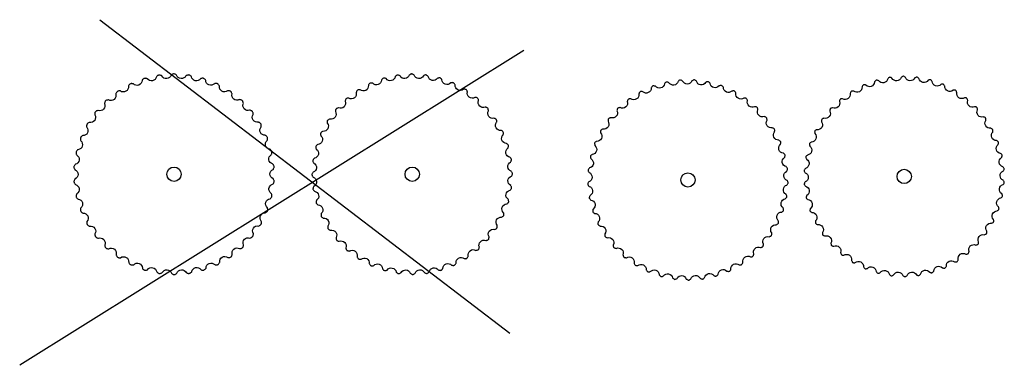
# Model space of a CAD drawing. Header units: millimetres. Extents: x 23 to 675, y -17 to 160.
# Tile 2 of 2: x 283 to 675, y 7 to 145. Entities that reach past the tile are written whole.
import ezdxf

# ---------------------------------------------------------------- set-up
doc = ezdxf.new("R2010")
doc.units = ezdxf.units.MM

msp = doc.modelspace()

# ---------------------------------------------------------------- linework, layer by layer
for p, q in [((314.7, 145.23), (478.16, 20.15)), ((483.7, 132.89), (282.77, 7.39))]:
    msp.add_line(p, q)
for points in [[(338.39, 44.04), (338.55, 44.01), (338.75, 44.03), (338.96, 44.08), (339.17, 44.16), (339.38, 44.26), (339.56, 44.37, -0.668708), (343.24, 44.1), (343.41, 43.97), (343.6, 43.83), (343.79, 43.72), (343.99, 43.64), (344.18, 43.6), (344.35, 43.6), (344.52, 43.6), (344.71, 43.65), (344.91, 43.73), (345.1, 43.84), (345.29, 43.97), (345.46, 44.1, -0.668708), (349.14, 44.38), (349.32, 44.28), (349.53, 44.18), (349.74, 44.1), (349.95, 44.05), (350.15, 44.03), (350.31, 44.06), (350.48, 44.08), (350.66, 44.16), (350.84, 44.26), (351.02, 44.4), (351.19, 44.57), (351.33, 44.72, -0.668708), (354.93, 45.55), (355.12, 45.47), (355.35, 45.4), (355.57, 45.35), (355.78, 45.33), (355.98, 45.35), (356.14, 45.4), (356.3, 45.45), (356.47, 45.55), (356.63, 45.68), (356.78, 45.85), (356.93, 46.03), (357.05, 46.2, -0.668708), (360.49, 47.56), (360.69, 47.51), (360.92, 47.48), (361.14, 47.46), (361.35, 47.47), (361.55, 47.52), (361.7, 47.59), (361.85, 47.66), (362, 47.79), (362.14, 47.95), (362.27, 48.13), (362.38, 48.34), (362.48, 48.52, -0.668708), (365.68, 50.38), (365.88, 50.36), (366.12, 50.36), (366.34, 50.38), (366.55, 50.42), (366.73, 50.5), (366.87, 50.59), (367.01, 50.68), (367.14, 50.83), (367.26, 51.01), (367.35, 51.21), (367.44, 51.43), (367.5, 51.63, -0.668708), (370.39, 53.94), (370.59, 53.95), (370.83, 53.99), (371.04, 54.04), (371.24, 54.11), (371.41, 54.21), (371.54, 54.32), (371.66, 54.44), (371.77, 54.6), (371.86, 54.79), (371.92, 55.01), (371.97, 55.24), (372.01, 55.44, -0.668708), (374.52, 58.16), (374.72, 58.2), (374.94, 58.27), (375.15, 58.36), (375.33, 58.46), (375.49, 58.58), (375.59, 58.71), (375.7, 58.84), (375.78, 59.02), (375.84, 59.23), (375.88, 59.45), (375.89, 59.68), (375.89, 59.89, -0.668708), (377.97, 62.95), (378.16, 63.02), (378.37, 63.13), (378.57, 63.24), (378.73, 63.37), (378.87, 63.51), (378.95, 63.66), (379.03, 63.8), (379.09, 63.99), (379.12, 64.2), (379.12, 64.43), (379.1, 64.66), (379.07, 64.87, -0.668708), (380.67, 68.2), (380.85, 68.3), (381.04, 68.44), (381.22, 68.58), (381.36, 68.73), (381.47, 68.89), (381.54, 69.05), (381.6, 69.2), (381.63, 69.4), (381.62, 69.61), (381.59, 69.83), (381.53, 70.06), (381.47, 70.26, -0.668708), (382.56, 73.8), (382.72, 73.92), (382.89, 74.08), (383.04, 74.25), (383.17, 74.42), (383.25, 74.6), (383.29, 74.76), (383.32, 74.93), (383.32, 75.13), (383.29, 75.33), (383.22, 75.55), (383.14, 75.77), (383.05, 75.95, -0.668708), (383.59, 79.61), (383.73, 79.76), (383.88, 79.94), (384, 80.13), (384.1, 80.32), (384.16, 80.51), (384.17, 80.68), (384.18, 80.84), (384.15, 81.04), (384.08, 81.24), (383.99, 81.44), (383.87, 81.64), (383.75, 81.82, -0.668708), (383.75, 85.51), (383.86, 85.68), (383.98, 85.89), (384.08, 86.09), (384.14, 86.29), (384.17, 86.49), (384.16, 86.65), (384.15, 86.82), (384.09, 87.01), (383.99, 87.2), (383.87, 87.38), (383.72, 87.57), (383.58, 87.72, -0.668708), (383.02, 91.37), (383.11, 91.56), (383.2, 91.78), (383.26, 91.99), (383.3, 92.2), (383.29, 92.4), (383.26, 92.56), (383.22, 92.72), (383.13, 92.9), (383.01, 93.08), (382.86, 93.24), (382.68, 93.4), (382.52, 93.53, -0.668708), (381.43, 97.06), (381.49, 97.26), (381.54, 97.49), (381.57, 97.71), (381.58, 97.92), (381.55, 98.12), (381.49, 98.27), (381.42, 98.43), (381.31, 98.59), (381.17, 98.74), (380.99, 98.88), (380.79, 99.01), (380.61, 99.12, -0.668708), (379.01, 102.45), (379.04, 102.65), (379.05, 102.89), (379.05, 103.11), (379.03, 103.32), (378.97, 103.51), (378.88, 103.65), (378.8, 103.8), (378.66, 103.94), (378.5, 104.07), (378.3, 104.18), (378.09, 104.28), (377.9, 104.36, -0.668708), (375.81, 107.41), (375.81, 107.62), (375.79, 107.85), (375.76, 108.07), (375.7, 108.28), (375.61, 108.46), (375.51, 108.59), (375.4, 108.72), (375.25, 108.84), (375.06, 108.94), (374.85, 109.02), (374.63, 109.09), (374.42, 109.14, -0.668708), (371.91, 111.85), (371.87, 112.05), (371.82, 112.28), (371.76, 112.49), (371.67, 112.68), (371.56, 112.85), (371.43, 112.96), (371.31, 113.07), (371.14, 113.17), (370.94, 113.25), (370.72, 113.3), (370.49, 113.33), (370.28, 113.35, -0.668708), (367.39, 115.65), (367.33, 115.84), (367.24, 116.06), (367.14, 116.26), (367.03, 116.44), (366.89, 116.59), (366.75, 116.68), (366.61, 116.77), (366.43, 116.85), (366.22, 116.89), (366, 116.91), (365.76, 116.9), (365.56, 116.89, -0.668708), (362.35, 118.73), (362.26, 118.92), (362.15, 119.12), (362.02, 119.31), (361.88, 119.46), (361.72, 119.59), (361.57, 119.66), (361.42, 119.73), (361.23, 119.78), (361.02, 119.79), (360.79, 119.77), (360.56, 119.73), (360.36, 119.69, -0.668708), (356.91, 121.03), (356.8, 121.2), (356.65, 121.39), (356.5, 121.55), (356.34, 121.69), (356.16, 121.78), (356, 121.83), (355.84, 121.88), (355.64, 121.9), (355.44, 121.88), (355.22, 121.83), (354.99, 121.76), (354.8, 121.68, -0.668708), (351.19, 122.5), (351.05, 122.65), (350.88, 122.81), (350.7, 122.95), (350.52, 123.06), (350.34, 123.13), (350.17, 123.15), (350.01, 123.18), (349.81, 123.16), (349.61, 123.11), (349.4, 123.03), (349.18, 122.93), (349, 122.82, -0.668708), (345.32, 123.09), (345.16, 123.22), (344.96, 123.36), (344.77, 123.47), (344.57, 123.55), (344.38, 123.59), (344.21, 123.59), (344.04, 123.59), (343.85, 123.54), (343.66, 123.46), (343.46, 123.35), (343.27, 123.22), (343.1, 123.09, -0.668708), (339.42, 122.81), (339.24, 122.91), (339.03, 123.01), (338.82, 123.09), (338.62, 123.14), (338.42, 123.16), (338.25, 123.13), (338.09, 123.11), (337.9, 123.03), (337.72, 122.93), (337.55, 122.79), (337.37, 122.62), (337.23, 122.47, -0.668708), (333.63, 121.64), (333.44, 121.72), (333.21, 121.79), (332.99, 121.84), (332.78, 121.86), (332.59, 121.84), (332.43, 121.79), (332.27, 121.74), (332.09, 121.64), (331.93, 121.51), (331.78, 121.34), (331.63, 121.16), (331.52, 120.99, -0.668708), (328.08, 119.63), (327.88, 119.68), (327.64, 119.71), (327.42, 119.73), (327.21, 119.72), (327.02, 119.67), (326.87, 119.6), (326.72, 119.53), (326.56, 119.4), (326.42, 119.24), (326.29, 119.06), (326.18, 118.85), (326.09, 118.67, -0.668708), (322.89, 116.81), (322.68, 116.83), (322.45, 116.83), (322.22, 116.81), (322.02, 116.77), (321.83, 116.69), (321.69, 116.6), (321.56, 116.51), (321.42, 116.36), (321.31, 116.18), (321.21, 115.98), (321.12, 115.76), (321.06, 115.56, -0.668708), (318.17, 113.25), (317.97, 113.24), (317.74, 113.2), (317.52, 113.15), (317.32, 113.08), (317.15, 112.98), (317.03, 112.87), (316.9, 112.75), (316.79, 112.59), (316.71, 112.4), (316.64, 112.18), (316.59, 111.95), (316.56, 111.75, -0.668708), (314.05, 109.03), (313.85, 108.99), (313.62, 108.92), (313.41, 108.83), (313.23, 108.73), (313.07, 108.61), (312.97, 108.48), (312.87, 108.35), (312.78, 108.17), (312.72, 107.96), (312.69, 107.74), (312.67, 107.51), (312.67, 107.3, -0.668708), (310.59, 104.24), (310.4, 104.17), (310.19, 104.06), (309.99, 103.95), (309.83, 103.82), (309.69, 103.68), (309.61, 103.53), (309.53, 103.39), (309.47, 103.2), (309.44, 102.99), (309.44, 102.76), (309.46, 102.53), (309.49, 102.32, -0.668708), (307.89, 98.99), (307.71, 98.89), (307.52, 98.75), (307.34, 98.61), (307.2, 98.46), (307.09, 98.3), (307.03, 98.14), (306.97, 97.99), (306.94, 97.79), (306.94, 97.58), (306.97, 97.36), (307.03, 97.13), (307.09, 96.93, -0.668708), (306, 93.39), (305.84, 93.27), (305.67, 93.11), (305.52, 92.94), (305.4, 92.77), (305.31, 92.59), (305.27, 92.43), (305.24, 92.26), (305.24, 92.06), (305.27, 91.86), (305.34, 91.64), (305.43, 91.42), (305.52, 91.24, -0.668708), (304.97, 87.58), (304.83, 87.43), (304.68, 87.25), (304.56, 87.06), (304.46, 86.87), (304.41, 86.68), (304.39, 86.51), (304.38, 86.35), (304.41, 86.15), (304.48, 85.95), (304.57, 85.75), (304.69, 85.55), (304.81, 85.37, -0.668708), (304.81, 81.68), (304.7, 81.51), (304.58, 81.3), (304.49, 81.1), (304.42, 80.9), (304.39, 80.7), (304.4, 80.54), (304.42, 80.37), (304.48, 80.18), (304.57, 79.99), (304.7, 79.81), (304.85, 79.62), (304.99, 79.47, -0.668708), (305.54, 75.82), (305.45, 75.63), (305.37, 75.41), (305.3, 75.2), (305.27, 74.99), (305.27, 74.79), (305.3, 74.63), (305.34, 74.47), (305.43, 74.29), (305.55, 74.11), (305.7, 73.95), (305.88, 73.79), (306.04, 73.66, -0.668708), (307.13, 70.13), (307.07, 69.93), (307.02, 69.7), (306.99, 69.48), (306.98, 69.27), (307.02, 69.07), (307.08, 68.92), (307.14, 68.76), (307.25, 68.6), (307.4, 68.45), (307.57, 68.31), (307.77, 68.18), (307.95, 68.07, -0.668708), (309.56, 64.74), (309.53, 64.54), (309.51, 64.3), (309.51, 64.08), (309.54, 63.87), (309.6, 63.68), (309.68, 63.54), (309.76, 63.39), (309.9, 63.25), (310.07, 63.12), (310.26, 63.01), (310.47, 62.91), (310.67, 62.83, -0.668708), (312.75, 59.78), (312.75, 59.57), (312.77, 59.34), (312.81, 59.12), (312.86, 58.91), (312.95, 58.74), (313.06, 58.6), (313.16, 58.47), (313.32, 58.35), (313.5, 58.25), (313.71, 58.17), (313.93, 58.1), (314.14, 58.05, -0.668708), (316.65, 55.35), (316.69, 55.14), (316.74, 54.91), (316.81, 54.7), (316.89, 54.51), (317.01, 54.34), (317.13, 54.23), (317.25, 54.12), (317.42, 54.02), (317.62, 53.94), (317.84, 53.89), (318.07, 53.86), (318.28, 53.84, -0.668708), (321.17, 51.54), (321.24, 51.35), (321.32, 51.13), (321.42, 50.93), (321.53, 50.75), (321.67, 50.61), (321.81, 50.51), (321.95, 50.42), (322.13, 50.34), (322.34, 50.3), (322.56, 50.28), (322.8, 50.29), (323.01, 50.3, -0.668708), (326.21, 48.46), (326.3, 48.27), (326.42, 48.07), (326.54, 47.88), (326.68, 47.73), (326.84, 47.6), (326.99, 47.53), (327.14, 47.46), (327.34, 47.41), (327.55, 47.4), (327.77, 47.42), (328, 47.46), (328.21, 47.5, -0.668708), (331.65, 46.16), (331.76, 45.99), (331.91, 45.8), (332.06, 45.64), (332.23, 45.5), (332.4, 45.41), (332.56, 45.36), (332.72, 45.31), (332.92, 45.29), (333.13, 45.31), (333.34, 45.36), (333.57, 45.43), (333.76, 45.51, -0.668708), (337.37, 44.69), (337.51, 44.54), (337.68, 44.38), (337.86, 44.24), (338.04, 44.13), (338.22, 44.06)], [(674.36, 91.16), (674.32, 91.25), (674.2, 91.43), (674.05, 91.59), (673.88, 91.76), (673.72, 91.89, -0.668708), (672.69, 95.44), (672.75, 95.64), (672.81, 95.87), (672.85, 96.09), (672.86, 96.3), (672.84, 96.4), (672.79, 96.49), (672.65, 96.64), (672.48, 96.79), (672.28, 96.93), (672.11, 97.04, -0.668708), (670.61, 100.42), (670.64, 100.62), (670.67, 100.85), (670.68, 101.08), (670.66, 101.29), (670.63, 101.39), (670.56, 101.46), (670.4, 101.6), (670.21, 101.72), (670, 101.83), (669.81, 101.92, -0.668708), (667.87, 105.06), (667.88, 105.26), (667.87, 105.5), (667.85, 105.72), (667.8, 105.93), (667.76, 106.02), (667.68, 106.09), (667.5, 106.2), (667.3, 106.3), (667.07, 106.38), (666.88, 106.44, -0.668708), (664.52, 109.29), (664.5, 109.49), (664.46, 109.73), (664.41, 109.94), (664.33, 110.14), (664.28, 110.23), (664.19, 110.29), (664, 110.37), (663.79, 110.44), (663.55, 110.49), (663.35, 110.52, -0.668708), (660.63, 113.02), (660.58, 113.22), (660.51, 113.45), (660.43, 113.65), (660.32, 113.84), (660.26, 113.92), (660.17, 113.96), (659.96, 114.02), (659.74, 114.06), (659.51, 114.08), (659.3, 114.08, -0.668708), (656.26, 116.19), (656.19, 116.38), (656.09, 116.59), (655.98, 116.79), (655.85, 116.96), (655.78, 117.03), (655.68, 117.06), (655.47, 117.09), (655.25, 117.1), (655.01, 117.08), (654.8, 117.06, -0.668708), (651.51, 118.73), (651.41, 118.91), (651.28, 119.11), (651.14, 119.29), (651, 119.44), (650.91, 119.5), (650.81, 119.52), (650.6, 119.52), (650.38, 119.49), (650.15, 119.45), (649.94, 119.39, -0.668708), (646.45, 120.61), (646.33, 120.77), (646.17, 120.95), (646.02, 121.11), (645.85, 121.23), (645.76, 121.28), (645.65, 121.29), (645.44, 121.26), (645.23, 121.21), (645, 121.13), (644.81, 121.05, -0.668708), (641.19, 121.77), (641.04, 121.92), (640.87, 122.08), (640.69, 122.21), (640.5, 122.31), (640.41, 122.35), (640.3, 122.34), (640.1, 122.29), (639.89, 122.2), (639.68, 122.09), (639.5, 121.99, -0.668708), (635.81, 122.21), (635.65, 122.34), (635.45, 122.47), (635.26, 122.58), (635.06, 122.65), (634.96, 122.68), (634.86, 122.65), (634.66, 122.57), (634.47, 122.46), (634.28, 122.32), (634.11, 122.2, -0.668708), (630.43, 121.91), (630.25, 122.02), (630.04, 122.12), (629.83, 122.2), (629.62, 122.25), (629.52, 122.26), (629.42, 122.22), (629.24, 122.11), (629.06, 121.98), (628.89, 121.82), (628.75, 121.67, -0.668708), (625.13, 120.89), (624.94, 120.96), (624.72, 121.04), (624.5, 121.09), (624.29, 121.11), (624.19, 121.1), (624.1, 121.05), (623.93, 120.92), (623.77, 120.76), (623.62, 120.58), (623.5, 120.41, -0.668708), (620.03, 119.15), (619.83, 119.2), (619.6, 119.24), (619.37, 119.26), (619.16, 119.26), (619.06, 119.23), (618.98, 119.17), (618.83, 119.02), (618.7, 118.84), (618.57, 118.64), (618.48, 118.46, -0.668708), (615.21, 116.73), (615, 116.75), (614.77, 116.76), (614.54, 116.75), (614.34, 116.72), (614.24, 116.68), (614.16, 116.61), (614.04, 116.44), (613.93, 116.25), (613.84, 116.03), (613.76, 115.84, -0.668708), (610.76, 113.68), (610.56, 113.67), (610.32, 113.65), (610.1, 113.61), (609.9, 113.55), (609.81, 113.5), (609.74, 113.42), (609.64, 113.23), (609.56, 113.03), (609.5, 112.8), (609.45, 112.6, -0.668708), (606.77, 110.05), (606.57, 110.02), (606.34, 109.96), (606.13, 109.89), (605.94, 109.8), (605.85, 109.75), (605.8, 109.66), (605.72, 109.46), (605.67, 109.24), (605.64, 109.01), (605.62, 108.8, -0.668708), (603.31, 105.91), (603.12, 105.85), (602.9, 105.77), (602.69, 105.67), (602.52, 105.56), (602.44, 105.48), (602.4, 105.39), (602.36, 105.18), (602.34, 104.96), (602.33, 104.72), (602.35, 104.52, -0.668708), (600.45, 101.34), (600.26, 101.26), (600.06, 101.14), (599.87, 101.02), (599.71, 100.88), (599.65, 100.8), (599.62, 100.7), (599.6, 100.49), (599.61, 100.27), (599.64, 100.03), (599.68, 99.83, -0.668708), (598.24, 96.43), (598.06, 96.31), (597.87, 96.17), (597.71, 96.02), (597.57, 95.87), (597.51, 95.78), (597.5, 95.67), (597.51, 95.46), (597.55, 95.24), (597.62, 95.02), (597.68, 94.82, -0.668708), (596.71, 91.25), (596.56, 91.12), (596.39, 90.95), (596.24, 90.78), (596.13, 90.61), (596.09, 90.51), (596.09, 90.41), (596.13, 90.2), (596.2, 89.99), (596.29, 89.77), (596.38, 89.59, -0.668708), (595.91, 85.92), (595.77, 85.77), (595.63, 85.58), (595.51, 85.39), (595.42, 85.2), (595.39, 85.1), (595.4, 85), (595.47, 84.8), (595.57, 84.6), (595.69, 84.4), (595.81, 84.22, -0.668708), (595.84, 80.53), (595.72, 80.36), (595.6, 80.15), (595.51, 79.95), (595.45, 79.75), (595.43, 79.65), (595.46, 79.55), (595.56, 79.36), (595.68, 79.17), (595.83, 78.99), (595.97, 78.83, -0.668708), (596.5, 75.18), (596.41, 74.99), (596.32, 74.77), (596.26, 74.56), (596.22, 74.35), (596.22, 74.25), (596.26, 74.15), (596.38, 73.98), (596.53, 73.81), (596.7, 73.65), (596.86, 73.52, -0.668708), (597.89, 69.96), (597.82, 69.77), (597.76, 69.54), (597.73, 69.32), (597.72, 69.11), (597.73, 69.01), (597.79, 68.92), (597.93, 68.76), (598.1, 68.62), (598.29, 68.48), (598.47, 68.37, -0.668708), (599.97, 64.99), (599.93, 64.79), (599.91, 64.55), (599.9, 64.33), (599.92, 64.12), (599.95, 64.02), (600.02, 63.94), (600.18, 63.81), (600.37, 63.68), (600.57, 63.57), (600.76, 63.49, -0.668708), (602.71, 60.35), (602.7, 60.14), (602.71, 59.9), (602.73, 59.68), (602.78, 59.48), (602.82, 59.38), (602.9, 59.31), (603.08, 59.2), (603.28, 59.11), (603.5, 59.03), (603.7, 58.97, -0.668708), (606.06, 56.12), (606.08, 55.91), (606.12, 55.68), (606.17, 55.46), (606.25, 55.27), (606.3, 55.18), (606.39, 55.12), (606.58, 55.03), (606.79, 54.97), (607.02, 54.92), (607.23, 54.89, -0.668708), (609.95, 52.38), (610, 52.19), (610.07, 51.96), (610.15, 51.75), (610.25, 51.57), (610.32, 51.49), (610.41, 51.44), (610.61, 51.38), (610.83, 51.35), (611.07, 51.33), (611.28, 51.32, -0.668708), (614.31, 49.22), (614.39, 49.03), (614.49, 48.81), (614.6, 48.62), (614.73, 48.45), (614.8, 48.38), (614.9, 48.34), (615.11, 48.31), (615.33, 48.31), (615.57, 48.32), (615.77, 48.35, -0.668708), (619.07, 46.67), (619.17, 46.49), (619.3, 46.29), (619.43, 46.12), (619.58, 45.97), (619.67, 45.91), (619.77, 45.89), (619.98, 45.89), (620.2, 45.91), (620.43, 45.96), (620.63, 46.01, -0.668708), (624.13, 44.8), (624.25, 44.64), (624.4, 44.46), (624.56, 44.3), (624.73, 44.17), (624.82, 44.12), (624.93, 44.12), (625.13, 44.14), (625.35, 44.2), (625.57, 44.28), (625.77, 44.36, -0.668708), (629.39, 43.63), (629.54, 43.49), (629.71, 43.33), (629.89, 43.2), (630.07, 43.09), (630.17, 43.06), (630.28, 43.07), (630.48, 43.12), (630.69, 43.2), (630.9, 43.31), (631.08, 43.42, -0.668708), (634.77, 43.19), (634.93, 43.07), (635.13, 42.94), (635.32, 42.83), (635.52, 42.75), (635.62, 42.73), (635.72, 42.75), (635.91, 42.83), (636.11, 42.94), (636.3, 43.08), (636.47, 43.21, -0.668708), (640.15, 43.49), (640.33, 43.39), (640.54, 43.29), (640.75, 43.2), (640.95, 43.15), (641.06, 43.15), (641.16, 43.18), (641.34, 43.29), (641.51, 43.43), (641.69, 43.59), (641.83, 43.74, -0.668708), (645.45, 44.52), (645.64, 44.44), (645.86, 44.37), (646.08, 44.32), (646.29, 44.29), (646.39, 44.3), (646.48, 44.35), (646.65, 44.48), (646.8, 44.64), (646.95, 44.82), (647.08, 44.99, -0.668708), (650.55, 46.26), (650.75, 46.21), (650.98, 46.16), (651.2, 46.14), (651.41, 46.15), (651.52, 46.17), (651.6, 46.23), (651.75, 46.38), (651.88, 46.56), (652, 46.76), (652.1, 46.95, -0.668708), (655.37, 48.67), (655.57, 48.65), (655.81, 48.64), (656.03, 48.65), (656.24, 48.69), (656.34, 48.72), (656.41, 48.79), (656.54, 48.96), (656.65, 49.16), (656.74, 49.37), (656.81, 49.57, -0.668708), (659.82, 51.72), (660.02, 51.73), (660.26, 51.75), (660.48, 51.79), (660.68, 51.86), (660.77, 51.9), (660.83, 51.98), (660.93, 52.17), (661.01, 52.38), (661.08, 52.61), (661.13, 52.81, -0.668708), (663.81, 55.35), (664.01, 55.39), (664.24, 55.44), (664.45, 55.51), (664.64, 55.6), (664.73, 55.66), (664.78, 55.75), (664.85, 55.95), (664.9, 56.16), (664.94, 56.4), (664.95, 56.61, -0.668708), (667.27, 59.49), (667.46, 59.55), (667.68, 59.64), (667.88, 59.73), (668.06, 59.85), (668.14, 59.92), (668.18, 60.02), (668.22, 60.22), (668.24, 60.44), (668.24, 60.68), (668.23, 60.89, -0.668708), (670.13, 64.06), (670.31, 64.15), (670.52, 64.26), (670.71, 64.39), (670.87, 64.52), (670.93, 64.61), (670.96, 64.71), (670.98, 64.92), (670.97, 65.14), (670.93, 65.37), (670.9, 65.58, -0.668708), (672.34, 68.98), (672.51, 69.09), (672.7, 69.23), (672.87, 69.38), (673.01, 69.54), (673.06, 69.63), (673.08, 69.73), (673.07, 69.94), (673.03, 70.16), (672.96, 70.39), (672.9, 70.59, -0.668708), (673.87, 74.15), (674.02, 74.29), (674.19, 74.45), (674.34, 74.62), (674.45, 74.8), (674.49, 74.89), (674.49, 75), (674.45, 75.2), (674.38, 75.42), (674.29, 75.63), (674.2, 75.82, -0.668708), (674.67, 79.48), (674.81, 79.64), (674.95, 79.83), (675.07, 80.01), (675.16, 80.2), (675.19, 80.3), (675.17, 80.41), (675.11, 80.61), (675.01, 80.81), (674.89, 81.01), (674.77, 81.18, -0.668708), (674.74, 84.88), (674.85, 85.05), (674.97, 85.25), (675.07, 85.46), (675.13, 85.66), (675.15, 85.76), (675.12, 85.86), (675.02, 86.05), (674.9, 86.23), (674.75, 86.42), (674.61, 86.57, -0.668708), (674.08, 90.23), (674.17, 90.41), (674.26, 90.63), (674.32, 90.85), (674.36, 91.05)]]:
    msp.add_lwpolyline(points, format="xyb", close=True)
for points in [[(412.97, 113.78), (412.85, 113.67), (412.73, 113.51), (412.63, 113.32), (412.56, 113.11), (412.5, 112.88), (412.46, 112.67, -0.668708), (409.86, 110.05), (409.66, 110.01), (409.43, 109.94), (409.22, 109.87), (409.04, 109.77), (408.88, 109.65), (408.86, 109.63), (408.84, 109.61), (408.74, 109.43), (408.68, 109.23), (408.63, 109.01), (408.61, 108.78), (408.6, 108.57, -0.668708), (406.4, 105.6), (406.2, 105.53), (405.99, 105.44), (405.79, 105.33), (405.62, 105.21), (405.48, 105.07), (405.46, 105.04), (405.44, 105.02), (405.38, 104.83), (405.34, 104.62), (405.33, 104.4), (405.34, 104.16), (405.36, 103.96, -0.668708), (403.6, 100.7), (403.42, 100.61), (403.22, 100.49), (403.04, 100.35), (402.88, 100.21), (402.76, 100.05), (402.75, 100.02), (402.74, 99.99), (402.7, 99.8), (402.69, 99.59), (402.71, 99.37), (402.75, 99.13), (402.8, 98.93, -0.668708), (401.53, 95.46), (401.36, 95.34), (401.18, 95.19), (401.02, 95.04), (400.89, 94.87), (400.79, 94.7), (400.78, 94.67), (400.78, 94.64), (400.76, 94.44), (400.79, 94.23), (400.84, 94.01), (400.91, 93.79), (400.99, 93.59, -0.668708), (400.22, 89.98), (400.07, 89.83), (399.92, 89.66), (399.78, 89.48), (399.67, 89.3), (399.6, 89.11), (399.6, 89.08), (399.6, 89.05), (399.61, 88.85), (399.66, 88.65), (399.75, 88.44), (399.85, 88.23), (399.96, 88.05, -0.668708), (399.71, 84.36), (399.59, 84.2), (399.45, 84.01), (399.34, 83.81), (399.26, 83.62), (399.22, 83.42), (399.22, 83.39), (399.22, 83.36), (399.27, 83.16), (399.35, 82.97), (399.46, 82.78), (399.59, 82.58), (399.72, 82.42, -0.668708), (400, 78.73), (399.9, 78.55), (399.8, 78.34), (399.72, 78.13), (399.67, 77.93), (399.65, 77.73), (399.66, 77.7), (399.66, 77.67), (399.73, 77.48), (399.84, 77.3), (399.98, 77.13), (400.14, 76.95), (400.29, 76.81, -0.668708), (401.09, 73.2), (401.02, 73.01), (400.95, 72.79), (400.9, 72.57), (400.88, 72.36), (400.89, 72.16), (400.9, 72.13), (400.91, 72.1), (401.01, 71.93), (401.14, 71.76), (401.3, 71.61), (401.48, 71.46), (401.65, 71.34, -0.668708), (402.96, 67.88), (402.92, 67.68), (402.87, 67.45), (402.86, 67.23), (402.87, 67.02), (402.91, 66.82), (402.92, 66.79), (402.93, 66.77), (403.06, 66.61), (403.21, 66.46), (403.39, 66.33), (403.59, 66.21), (403.78, 66.12, -0.668708), (405.57, 62.88), (405.55, 62.68), (405.54, 62.44), (405.56, 62.22), (405.6, 62.01), (405.67, 61.83), (405.68, 61.8), (405.7, 61.77), (405.84, 61.63), (406.01, 61.51), (406.21, 61.41), (406.43, 61.32), (406.63, 61.25, -0.668708), (408.86, 58.3), (408.87, 58.1), (408.9, 57.87), (408.94, 57.65), (409.01, 57.45), (409.1, 57.27), (409.13, 57.25), (409.15, 57.23), (409.31, 57.11), (409.49, 57.01), (409.71, 56.94), (409.93, 56.88), (410.14, 56.84, -0.668708), (412.77, 54.24), (412.81, 54.04), (412.87, 53.81), (412.94, 53.6), (413.04, 53.41), (413.16, 53.26), (413.18, 53.24), (413.2, 53.22), (413.38, 53.12), (413.58, 53.05), (413.8, 53.01), (414.03, 52.99), (414.24, 52.98, -0.668708), (417.21, 50.78), (417.28, 50.58), (417.37, 50.37), (417.48, 50.17), (417.6, 50), (417.74, 49.86), (417.77, 49.84), (417.79, 49.82), (417.98, 49.75), (418.19, 49.72), (418.41, 49.71), (418.65, 49.72), (418.85, 49.74, -0.668708), (422.11, 47.98), (422.2, 47.8), (422.32, 47.6), (422.46, 47.41), (422.6, 47.26), (422.76, 47.14), (422.79, 47.13), (422.82, 47.12), (423.01, 47.08), (423.22, 47.07), (423.44, 47.09), (423.68, 47.13), (423.88, 47.18, -0.668708), (427.35, 45.91), (427.47, 45.74), (427.62, 45.56), (427.78, 45.4), (427.94, 45.27), (428.12, 45.17), (428.15, 45.16), (428.18, 45.15), (428.37, 45.14), (428.58, 45.17), (428.8, 45.22), (429.02, 45.29), (429.22, 45.37, -0.668708), (432.83, 44.6), (432.98, 44.45), (433.15, 44.29), (433.33, 44.16), (433.51, 44.05), (433.7, 43.98), (433.73, 43.98), (433.76, 43.97), (433.96, 43.99), (434.16, 44.04), (434.37, 44.13), (434.58, 44.23), (434.76, 44.34, -0.668708), (438.45, 44.09), (438.61, 43.96), (438.81, 43.83), (439, 43.72), (439.2, 43.64), (439.39, 43.6), (439.42, 43.6), (439.45, 43.6), (439.65, 43.65), (439.84, 43.73), (440.03, 43.84), (440.23, 43.97), (440.39, 44.1, -0.668708), (444.08, 44.38), (444.26, 44.28), (444.47, 44.18), (444.68, 44.1), (444.88, 44.05), (445.08, 44.03), (445.11, 44.04), (445.14, 44.04), (445.33, 44.11), (445.51, 44.22), (445.68, 44.36), (445.86, 44.52), (446, 44.67, -0.668708), (449.61, 45.47), (449.8, 45.4), (450.02, 45.33), (450.24, 45.28), (450.45, 45.26), (450.65, 45.27), (450.68, 45.28), (450.71, 45.29), (450.88, 45.38), (451.05, 45.52), (451.2, 45.68), (451.35, 45.86), (451.47, 46.03, -0.668708), (454.93, 47.34), (455.13, 47.29), (455.36, 47.25), (455.58, 47.24), (455.79, 47.24), (455.99, 47.29), (456.02, 47.3), (456.04, 47.31), (456.2, 47.43), (456.35, 47.59), (456.48, 47.77), (456.6, 47.97), (456.69, 48.16, -0.668708), (459.93, 49.95), (460.13, 49.93), (460.37, 49.92), (460.59, 49.94), (460.8, 49.97), (460.99, 50.04), (461.01, 50.06), (461.04, 50.08), (461.18, 50.22), (461.3, 50.39), (461.4, 50.59), (461.49, 50.81), (461.56, 51.01, -0.668708), (464.51, 53.24), (464.71, 53.25), (464.95, 53.27), (465.16, 53.32), (465.36, 53.39), (465.54, 53.48), (465.56, 53.5), (465.58, 53.52), (465.7, 53.69), (465.8, 53.87), (465.87, 54.08), (465.93, 54.31), (465.97, 54.52, -0.668708), (468.57, 57.14), (468.77, 57.18), (469, 57.25), (469.21, 57.32), (469.4, 57.42), (469.56, 57.54), (469.58, 57.56), (469.6, 57.58), (469.69, 57.76), (469.76, 57.96), (469.8, 58.18), (469.82, 58.41), (469.83, 58.62, -0.668708), (472.03, 61.59), (472.23, 61.66), (472.45, 61.75), (472.64, 61.86), (472.81, 61.98), (472.96, 62.12), (472.97, 62.15), (472.99, 62.17), (473.06, 62.36), (473.09, 62.57), (473.1, 62.79), (473.1, 63.03), (473.08, 63.23, -0.668708), (474.83, 66.49), (475.01, 66.58), (475.22, 66.7), (475.4, 66.84), (475.55, 66.98), (475.67, 67.14), (475.68, 67.17), (475.69, 67.2), (475.73, 67.39), (475.74, 67.6), (475.72, 67.82), (475.68, 68.06), (475.63, 68.26, -0.668708), (476.9, 71.73), (477.07, 71.85), (477.25, 72), (477.41, 72.16), (477.54, 72.32), (477.64, 72.5), (477.65, 72.52), (477.66, 72.55), (477.67, 72.75), (477.65, 72.96), (477.59, 73.18), (477.52, 73.4), (477.44, 73.6, -0.668708), (478.21, 77.21), (478.36, 77.36), (478.52, 77.53), (478.65, 77.71), (478.76, 77.89), (478.83, 78.08), (478.83, 78.11), (478.84, 78.14), (478.82, 78.34), (478.77, 78.54), (478.69, 78.75), (478.58, 78.96), (478.47, 79.14, -0.668708), (478.72, 82.83), (478.85, 82.99), (478.98, 83.18), (479.09, 83.38), (479.17, 83.57), (479.21, 83.77), (479.21, 83.8), (479.21, 83.83), (479.17, 84.03), (479.08, 84.22), (478.97, 84.41), (478.84, 84.61), (478.71, 84.77, -0.668708), (478.43, 88.46), (478.53, 88.64), (478.63, 88.85), (478.71, 89.06), (478.76, 89.26), (478.78, 89.46), (478.77, 89.49), (478.77, 89.52), (478.7, 89.71), (478.59, 89.89), (478.45, 90.06), (478.29, 90.24), (478.14, 90.38, -0.668708), (477.34, 93.99), (477.41, 94.18), (477.48, 94.4), (477.53, 94.62), (477.56, 94.83), (477.54, 95.03), (477.53, 95.06), (477.52, 95.09), (477.43, 95.26), (477.29, 95.43), (477.13, 95.58), (476.95, 95.73), (476.78, 95.85, -0.668708), (475.47, 99.31), (475.52, 99.51), (475.56, 99.74), (475.58, 99.96), (475.57, 100.17), (475.52, 100.37), (475.51, 100.4), (475.5, 100.42), (475.38, 100.58), (475.22, 100.73), (475.04, 100.86), (474.84, 100.98), (474.65, 101.07, -0.668708), (472.86, 104.31), (472.88, 104.51), (472.89, 104.75), (472.88, 104.97), (472.84, 105.18), (472.77, 105.36), (472.75, 105.39), (472.73, 105.42), (472.59, 105.56), (472.42, 105.68), (472.22, 105.78), (472, 105.87), (471.8, 105.94, -0.668708), (469.57, 108.89), (469.56, 109.09), (469.54, 109.32), (469.49, 109.54), (469.42, 109.74), (469.33, 109.92), (469.31, 109.94), (469.29, 109.96), (469.13, 110.08), (468.94, 110.18), (468.73, 110.25), (468.5, 110.31), (468.29, 110.35, -0.668708), (465.67, 112.95), (465.63, 113.15), (465.57, 113.38), (465.49, 113.59), (465.39, 113.78), (465.27, 113.93), (465.25, 113.96), (465.23, 113.98), (465.05, 114.07), (464.85, 114.14), (464.63, 114.18), (464.4, 114.2), (464.19, 114.21, -0.668708), (461.22, 116.41), (461.15, 116.61), (461.06, 116.82), (460.95, 117.02), (460.83, 117.19), (460.69, 117.33), (460.67, 117.35), (460.64, 117.37), (460.45, 117.44), (460.24, 117.47), (460.02, 117.48), (459.79, 117.47), (459.58, 117.45, -0.668708), (456.33, 119.21), (456.23, 119.39), (456.11, 119.6), (455.98, 119.78), (455.83, 119.93), (455.67, 120.05), (455.64, 120.06), (455.61, 120.07), (455.42, 120.11), (455.21, 120.12), (454.99, 120.1), (454.75, 120.06), (454.55, 120.01, -0.668708), (451.08, 121.28), (450.96, 121.45), (450.81, 121.63), (450.66, 121.79), (450.49, 121.92), (450.32, 122.02), (450.29, 122.03), (450.26, 122.04), (450.06, 122.05), (449.85, 122.03), (449.63, 121.97), (449.41, 121.9), (449.21, 121.82, -0.668708), (445.6, 122.59), (445.46, 122.74), (445.28, 122.9), (445.1, 123.03), (444.92, 123.14), (444.73, 123.21), (444.7, 123.21), (444.67, 123.22), (444.47, 123.2), (444.27, 123.15), (444.06, 123.06), (443.85, 122.96), (443.67, 122.85, -0.668708), (439.98, 123.1), (439.82, 123.23), (439.63, 123.36), (439.43, 123.47), (439.24, 123.55), (439.04, 123.59), (439.01, 123.59), (438.98, 123.59), (438.79, 123.54), (438.59, 123.46), (438.4, 123.35), (438.2, 123.22), (438.04, 123.09, -0.668708), (434.35, 122.81), (434.18, 122.91), (433.96, 123.01), (433.75, 123.09), (433.55, 123.14), (433.35, 123.16), (433.32, 123.15), (433.29, 123.15), (433.1, 123.08), (432.92, 122.97), (432.75, 122.83), (432.57, 122.67), (432.43, 122.52, -0.668708), (428.82, 121.72), (428.63, 121.79), (428.41, 121.86), (428.19, 121.91), (427.98, 121.93), (427.78, 121.92), (427.75, 121.91), (427.72, 121.9), (427.55, 121.81), (427.38, 121.67), (427.23, 121.51), (427.08, 121.33), (426.96, 121.16, -0.668708), (423.5, 119.85), (423.3, 119.9), (423.07, 119.94), (422.85, 119.95), (422.64, 119.95), (422.44, 119.9), (422.41, 119.89), (422.39, 119.88), (422.23, 119.76), (422.09, 119.6), (421.95, 119.42), (421.83, 119.22), (421.74, 119.03, -0.668708), (418.5, 117.24), (418.3, 117.26), (418.06, 117.27), (417.84, 117.25), (417.63, 117.22), (417.45, 117.15), (417.42, 117.13), (417.39, 117.11), (417.25, 116.97), (417.14, 116.8), (417.03, 116.6), (416.94, 116.38), (416.87, 116.18, -0.668708), (413.93, 113.95), (413.72, 113.94), (413.49, 113.92), (413.27, 113.87), (413.07, 113.8), (412.89, 113.71), (412.77, 113.6)], [(570.46, 47.51), (570.49, 47.53), (570.63, 47.67), (570.75, 47.84), (570.86, 48.04), (570.95, 48.25), (571.02, 48.45, -0.668708), (574, 50.64), (574.2, 50.65), (574.44, 50.67), (574.66, 50.72), (574.86, 50.78), (575, 50.86), (575.1, 50.99), (575.2, 51.18), (575.28, 51.39), (575.34, 51.62), (575.38, 51.82, -0.668708), (578.03, 54.4), (578.23, 54.44), (578.46, 54.5), (578.67, 54.57), (578.86, 54.66), (578.99, 54.76), (579.07, 54.91), (579.14, 55.11), (579.19, 55.32), (579.22, 55.56), (579.23, 55.77, -0.668708), (581.49, 58.69), (581.68, 58.76), (581.9, 58.85), (582.1, 58.95), (582.28, 59.07), (582.4, 59.18), (582.46, 59.34), (582.5, 59.54), (582.51, 59.76), (582.51, 60), (582.49, 60.21, -0.668708), (584.32, 63.42), (584.51, 63.51), (584.71, 63.63), (584.89, 63.76), (585.05, 63.9), (585.15, 64.03), (585.19, 64.19), (585.2, 64.4), (585.19, 64.63), (585.15, 64.86), (585.11, 65.06, -0.668708), (586.47, 68.5), (586.64, 68.61), (586.83, 68.76), (586.99, 68.91), (587.13, 69.07), (587.21, 69.22), (587.22, 69.38), (587.21, 69.59), (587.16, 69.81), (587.09, 70.04), (587.02, 70.23, -0.668708), (587.89, 73.82), (588.04, 73.96), (588.21, 74.13), (588.35, 74.31), (588.46, 74.49), (588.52, 74.64), (588.51, 74.81), (588.47, 75.01), (588.39, 75.22), (588.29, 75.44), (588.19, 75.62, -0.668708), (588.56, 79.3), (588.69, 79.46), (588.83, 79.65), (588.94, 79.84), (589.03, 80.03), (589.07, 80.19), (589.04, 80.35), (588.96, 80.55), (588.86, 80.75), (588.73, 80.95), (588.61, 81.12, -0.668708), (588.45, 84.81), (588.56, 84.98), (588.67, 85.19), (588.76, 85.4), (588.82, 85.6), (588.83, 85.77), (588.78, 85.92), (588.68, 86.11), (588.55, 86.29), (588.39, 86.47), (588.25, 86.62, -0.668708), (587.58, 90.25), (587.67, 90.44), (587.75, 90.66), (587.81, 90.88), (587.83, 91.09), (587.83, 91.25), (587.75, 91.4), (587.63, 91.57), (587.47, 91.73), (587.3, 91.89), (587.13, 92.01, -0.668708), (585.97, 95.52), (586.02, 95.72), (586.07, 95.95), (586.1, 96.17), (586.1, 96.38), (586.07, 96.55), (585.97, 96.68), (585.83, 96.83), (585.65, 96.97), (585.45, 97.1), (585.27, 97.2, -0.668708), (583.63, 100.52), (583.66, 100.72), (583.67, 100.95), (583.67, 101.18), (583.64, 101.39), (583.59, 101.54), (583.48, 101.67), (583.31, 101.79), (583.12, 101.91), (582.9, 102.01), (582.71, 102.08, -0.668708), (580.62, 105.14), (580.62, 105.34), (580.61, 105.58), (580.57, 105.8), (580.51, 106), (580.44, 106.15), (580.31, 106.25), (580.13, 106.36), (579.92, 106.44), (579.69, 106.51), (579.49, 106.56, -0.668708), (577, 109.29), (576.97, 109.49), (576.92, 109.73), (576.86, 109.94), (576.77, 110.13), (576.68, 110.27), (576.54, 110.35), (576.34, 110.43), (576.12, 110.49), (575.89, 110.52), (575.68, 110.54, -0.668708), (572.84, 112.9), (572.78, 113.1), (572.7, 113.32), (572.6, 113.52), (572.49, 113.7), (572.38, 113.83), (572.23, 113.89), (572.02, 113.94), (571.8, 113.96), (571.57, 113.97), (571.36, 113.96, -0.668708), (568.21, 115.9), (568.13, 116.09), (568.01, 116.3), (567.89, 116.48), (567.76, 116.64), (567.63, 116.75), (567.47, 116.79), (567.26, 116.81), (567.04, 116.81), (566.8, 116.78), (566.6, 116.74, -0.668708), (563.21, 118.22), (563.1, 118.4), (562.96, 118.59), (562.82, 118.76), (562.66, 118.9), (562.52, 118.98), (562.35, 119.01), (562.14, 119), (561.92, 118.96), (561.7, 118.9), (561.5, 118.83, -0.668708), (557.94, 119.83), (557.8, 119.98), (557.64, 120.15), (557.47, 120.3), (557.3, 120.42), (557.15, 120.49), (556.98, 120.48), (556.77, 120.45), (556.56, 120.38), (556.34, 120.29), (556.16, 120.19, -0.668708), (552.49, 120.68), (552.34, 120.82), (552.15, 120.97), (551.97, 121.09), (551.78, 121.18), (551.62, 121.23), (551.45, 121.2), (551.25, 121.13), (551.05, 121.04), (550.85, 120.91), (550.68, 120.8, -0.668708), (546.98, 120.77), (546.81, 120.89), (546.61, 121.01), (546.4, 121.1), (546.2, 121.17), (546.04, 121.19), (545.88, 121.14), (545.69, 121.05), (545.51, 120.92), (545.32, 120.77), (545.17, 120.63, -0.668708), (541.51, 120.1), (541.32, 120.18), (541.11, 120.27), (540.89, 120.34), (540.68, 120.37), (540.52, 120.37), (540.37, 120.31), (540.19, 120.19), (540.03, 120.04), (539.87, 119.86), (539.73, 119.7, -0.668708), (536.19, 118.66), (535.99, 118.72), (535.76, 118.78), (535.54, 118.82), (535.33, 118.82), (535.17, 118.8), (535.03, 118.71), (534.87, 118.57), (534.73, 118.4), (534.59, 118.2), (534.48, 118.03, -0.668708), (531.12, 116.5), (530.91, 116.54), (530.68, 116.56), (530.45, 116.57), (530.24, 116.54), (530.09, 116.5), (529.96, 116.39), (529.83, 116.23), (529.71, 116.04), (529.6, 115.83), (529.52, 115.64, -0.668708), (526.39, 113.66), (526.19, 113.66), (525.95, 113.66), (525.73, 113.63), (525.53, 113.58), (525.37, 113.51), (525.27, 113.38), (525.16, 113.21), (525.06, 113), (524.99, 112.78), (524.93, 112.58, -0.668708), (522.11, 110.18), (521.91, 110.16), (521.68, 110.12), (521.46, 110.06), (521.27, 109.98), (521.13, 109.9), (521.03, 109.76), (520.95, 109.56), (520.89, 109.35), (520.84, 109.12), (520.81, 108.91, -0.668708), (518.36, 106.15), (518.16, 106.1), (517.94, 106.02), (517.73, 105.94), (517.55, 105.83), (517.42, 105.72), (517.35, 105.57), (517.29, 105.37), (517.26, 105.15), (517.25, 104.91), (517.25, 104.71, -0.668708), (515.2, 101.63), (515.01, 101.55), (514.8, 101.45), (514.61, 101.33), (514.44, 101.2), (514.33, 101.08), (514.28, 100.92), (514.26, 100.71), (514.25, 100.49), (514.28, 100.25), (514.31, 100.05, -0.668708), (512.71, 96.71), (512.53, 96.61), (512.33, 96.48), (512.16, 96.34), (512.01, 96.19), (511.92, 96.05), (511.89, 95.88), (511.9, 95.67), (511.93, 95.45), (511.98, 95.22), (512.04, 95.02, -0.668708), (510.92, 91.5), (510.76, 91.37), (510.58, 91.21), (510.43, 91.05), (510.3, 90.88), (510.23, 90.73), (510.23, 90.56), (510.26, 90.36), (510.32, 90.14), (510.41, 89.92), (510.49, 89.73, -0.668708), (509.87, 86.09), (509.73, 85.94), (509.58, 85.76), (509.45, 85.57), (509.35, 85.39), (509.3, 85.23), (509.32, 85.07), (509.38, 84.86), (509.47, 84.66), (509.58, 84.45), (509.7, 84.28, -0.668708), (509.59, 80.58), (509.47, 80.41), (509.34, 80.21), (509.24, 80.02), (509.17, 79.82), (509.14, 79.65), (509.19, 79.49), (509.27, 79.3), (509.39, 79.11), (509.53, 78.92), (509.67, 78.76, -0.668708), (510.08, 75.09), (509.98, 74.91), (509.89, 74.69), (509.81, 74.48), (509.77, 74.28), (509.76, 74.11), (509.83, 73.96), (509.94, 73.78), (510.08, 73.61), (510.25, 73.44), (510.41, 73.3, -0.668708), (511.32, 69.72), (511.25, 69.53), (511.19, 69.3), (511.15, 69.08), (511.13, 68.87), (511.15, 68.71), (511.23, 68.56), (511.37, 68.4), (511.54, 68.25), (511.73, 68.11), (511.9, 68, -0.668708), (513.3, 64.58), (513.26, 64.38), (513.23, 64.14), (513.22, 63.92), (513.23, 63.71), (513.27, 63.55), (513.38, 63.42), (513.54, 63.28), (513.72, 63.15), (513.93, 63.04), (514.11, 62.95, -0.668708), (515.98, 59.76), (515.97, 59.55), (515.97, 59.32), (515.99, 59.09), (516.03, 58.89), (516.1, 58.74), (516.22, 58.62), (516.39, 58.51), (516.59, 58.41), (516.81, 58.32), (517.01, 58.26, -0.668708), (519.31, 55.36), (519.32, 55.16), (519.35, 54.92), (519.4, 54.7), (519.48, 54.51), (519.56, 54.36), (519.7, 54.27), (519.89, 54.18), (520.1, 54.11), (520.33, 54.05), (520.53, 54.02, -0.668708), (523.21, 51.47), (523.25, 51.27), (523.32, 51.04), (523.4, 50.83), (523.5, 50.64), (523.6, 50.51), (523.75, 50.44), (523.95, 50.38), (524.17, 50.34), (524.4, 50.31), (524.61, 50.31, -0.668708), (527.61, 48.15), (527.69, 47.96), (527.78, 47.75), (527.89, 47.55), (528.01, 47.38), (528.13, 47.27), (528.29, 47.21), (528.5, 47.18), (528.72, 47.17), (528.96, 47.18), (529.16, 47.2, -0.668708), (532.44, 45.49), (532.54, 45.31), (532.66, 45.11), (532.8, 44.93), (532.94, 44.78), (533.08, 44.68), (533.24, 44.65), (533.45, 44.64), (533.67, 44.66), (533.9, 44.71), (534.11, 44.76, -0.668708), (537.59, 43.52), (537.71, 43.35), (537.86, 43.17), (538.02, 43.01), (538.19, 42.88), (538.33, 42.81), (538.5, 42.8), (538.71, 42.82), (538.92, 42.87), (539.15, 42.95), (539.34, 43.03, -0.668708), (542.96, 42.28), (543.1, 42.14), (543.28, 41.98), (543.46, 41.84), (543.64, 41.74), (543.8, 41.68), (543.96, 41.7), (544.17, 41.75), (544.37, 41.83), (544.58, 41.94), (544.76, 42.05, -0.668708), (548.45, 41.81), (548.62, 41.69), (548.81, 41.55), (549.01, 41.44), (549.2, 41.37), (549.36, 41.33), (549.53, 41.37), (549.72, 41.45), (549.91, 41.56), (550.11, 41.7), (550.27, 41.82, -0.668708), (553.96, 42.11), (554.14, 42), (554.35, 41.9), (554.56, 41.82), (554.76, 41.77), (554.93, 41.76), (555.08, 41.82), (555.26, 41.92), (555.44, 42.06), (555.61, 42.22), (555.76, 42.37, -0.668708), (559.37, 43.16), (559.56, 43.09), (559.78, 43.02), (560, 42.96), (560.21, 42.94), (560.38, 42.95), (560.52, 43.03), (560.69, 43.17), (560.84, 43.33), (560.99, 43.51), (561.11, 43.68, -0.668708), (564.58, 44.96), (564.78, 44.92), (565.01, 44.88), (565.23, 44.86), (565.44, 44.86), (565.61, 44.9), (565.74, 45), (565.88, 45.15), (566.01, 45.33), (566.14, 45.53), (566.23, 45.72, -0.668708), (569.49, 47.47), (569.69, 47.45), (569.93, 47.44), (570.15, 47.46), (570.36, 47.49), (570.54, 47.56), (570.57, 47.58)]]:
    msp.add_lwpolyline(points, format="xyb")
for centre in [(344.28, 83.6), (439.22, 83.6), (549.1, 81.32), (635.29, 82.7)]:
    msp.add_circle(centre, 2.85)

doc.saveas('drawing.dxf')
